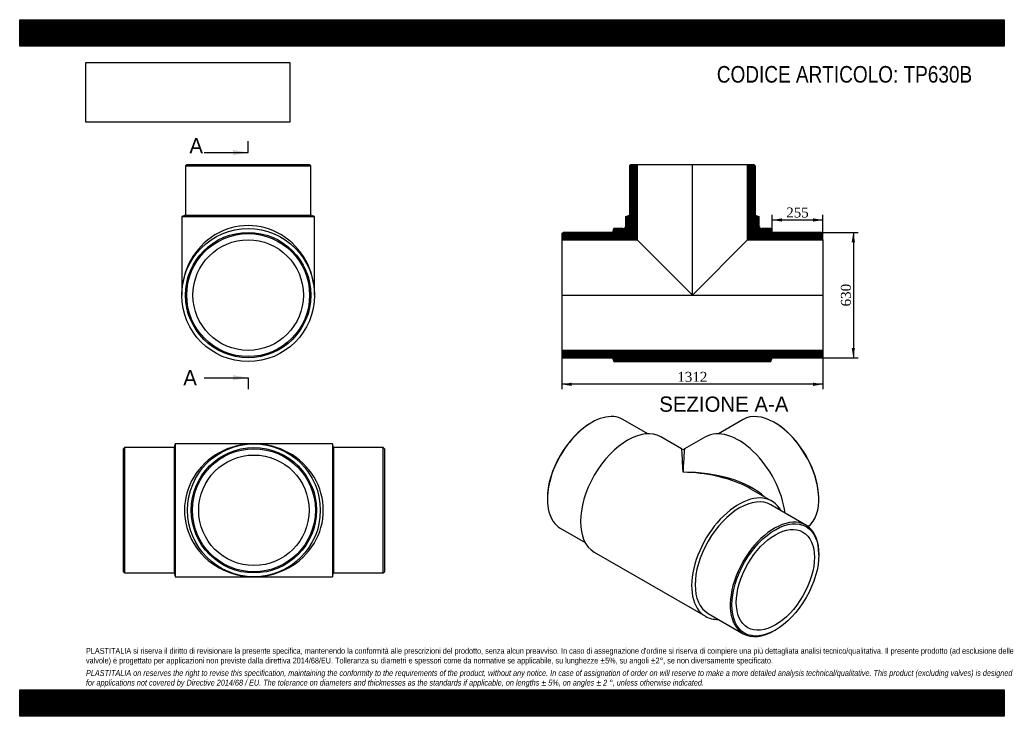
# Model space of a CAD drawing. Header units: millimetres. Extents: x 0 to 4950, y 0 to 3500.
import ezdxf
from ezdxf.enums import TextEntityAlignment as Align
from ezdxf.lldxf.tags import DXFTag

# ---------------------------------------------------------------- set-up
doc = ezdxf.new("R2010")
doc.units = ezdxf.units.MM
doc.header["$LTSCALE"] = 16.666667
for name, color, linetype in [('Default', 7, 'Continuous'), ('DV3_Default', 7, 'Continuous'), ('TP630B', 7, 'Continuous')]:
    doc.layers.add(name, color=color, linetype=linetype)
doc.styles.add('SEACAD_Solid_Edge_ANSI', font='seans.ttf')
doc.styles.add('SEACAD_Times_New_Roman', font='times.ttf')
tags = doc.linetypes.add('CENTER2', pattern=[28.575, 19.05, -3.175, 3.175, -3.175]).pattern_tags.tags
tags[10:11] = [DXFTag(74, 4), DXFTag(75, 0), DXFTag(340, '0'), DXFTag(46, 0.0), DXFTag(50, 0.0), DXFTag(44, 0.0), DXFTag(45, 0.0)]
tags[8:9] = [DXFTag(74, 4), DXFTag(75, 0), DXFTag(340, '0'), DXFTag(46, 0.0), DXFTag(50, 0.0), DXFTag(44, 0.0), DXFTag(45, 0.0)]
tags[6:7] = [DXFTag(74, 4), DXFTag(75, 0), DXFTag(340, '0'), DXFTag(46, 0.0), DXFTag(50, 0.0), DXFTag(44, 0.0), DXFTag(45, 0.0)]
tags[4:5] = [DXFTag(74, 4), DXFTag(75, 0), DXFTag(340, '0'), DXFTag(46, 0.0), DXFTag(50, 0.0), DXFTag(44, 0.0), DXFTag(45, 0.0)]
doc.dimstyles.new('ANSImm', dxfattribs={"dimtxt": 50, "dimasz": 50, "dimexe": 25, "dimexo": 0, "dimgap": 12.5, "dimtad": 1, "dimdsep": 46, "dimtxsty": 'SEACAD_Times_New_Roman', "dimblk1": '_SE_FILLED', "dimblk2": '_SE_FILLED', "dimsah": 1, "dimcen": 25, "dimazin": 0, "dimtfac": 0.85, "dimtdec": 3, "dimtofl": 0, "dimtmove": 0, "dimatfit": 3, "dimfxl": 1, "dimarcsym": 0})
picture_1 = doc.add_image_def('image1.jpg', size_in_pixel=(4302, 1260))

# ---------------------------------------------------------------- blocks, each defined once
blk = doc.blocks.new('SE')
at = {"layer": 'TP630B', "color": 7, "linetype": 'Continuous'}
for p, q in [((3157.7, 1419.3), (3032.9, 1491.3)), ((3637.2, 1491.3), (3512.4, 1419.3)), ((2875.4, 1475.7), (2871.2, 1473.3)), ((3798.9, 1473.3), (3794.7, 1475.7)), ((3327.5, 1343.2), (3222.7, 1403.7)), ((3447.4, 1403.7), (3342.5, 1343.2)), ((3781.4, 1081.2), (3676.5, 1141.7)), ((2652.7, 1094.8), (2652.7, 1089.9)), ((4017.4, 1089.9), (4017.4, 1094.8)), ((3952.2, 960.6), (3776.1, 1062.3)), ((2717.9, 945.7), (2842.7, 873.7)), ((2888.7, 825.2), (3447.4, 502.7)), ((4017.4, 811.5), (4017.4, 816.4)), ((3461.1, 516.7), (3637.2, 415)), ((3794.7, 430.6), (3798.9, 433.1))]:
    blk.add_line(p, q, dxfattribs=at)
blk.add_arc((3335, 1356.2), 15, 240.5204, 298.935, dxfattribs=at)
for centre, major_axis, ratio, start_param, end_param in [((2875.4, 1218.5), (157.5, 272.8), 0.57735, 0, 3.141593), ((3794.7, 1218.5), (-157.5, 272.8), 0.57735, 3.215297, 6.283185), ((2871.2, 1221), (-154.5, -267.6), 0.57735, 3.926991, 5.497787), ((3055.7, 1114.4), (-167, -289.3), 0.57735, 3.141593, 6.283185), ((3614.4, 1114.4), (-167, 289.3), 0.57735, 4.078702, 6.283185), ((3798.9, 1221), (154.5, -267.6), 0.57735, 0.785398, 2.356194), ((3335, 953.2), (7.6, -390), 0.019008, 2.344722, 3.130121), ((3335, 953.2), (-7.6, -390), 0.019008, 3.153065, 3.938463), ((3335, 953.2), (-482.9, -9), 0.564537, 3.683431, 4.701882), ((3335, 953.2), (-482.9, 9), 0.564537, 4.012971, 4.722896), ((3335, 953.2), (-482.9, 9), 0.564537, 3.937498, 4.012971), ((3614.4, 791.9), (-167, -289.3), 0.57735, 2.802671, 6.283185), ((3618.6, 789.5), (-157.5, -272.8), 0.57735, 3.141593, 6.283185), ((3794.7, 687.8), (-157.5, -272.8), 0.57735, 2.356194, 6.283185), ((3614.4, 791.9), (-167, -289.3), 0.57735, 0, 0.338922), ((3794.7, 687.8), (-157.5, -272.8), 0.57735, 0, 0.785398)]:
    blk.add_ellipse(centre, major_axis=major_axis, ratio=ratio, start_param=start_param, end_param=end_param, dxfattribs=at)
for major_axis in [(154.5, 267.6), (-138.8, -240.4)]:
    blk.add_ellipse((3798.9, 685.4), major_axis=major_axis, ratio=0.57735, dxfattribs=at)
blk = doc.blocks.new('SE1')
at = {"layer": 'TP630B', "color": 7, "linetype": 'Continuous'}
for p, q in [((839.6, 2772.3), (833.6, 2766.3)), ((839.6, 2772.3), (1457.6, 2772.3)), ((1463.6, 2766.3), (1457.6, 2772.3)), ((833.6, 2766.3), (1463.6, 2766.3)), ((833.6, 2766.3), (833.6, 2517.3)), ((1463.6, 2517.3), (1463.6, 2766.3)), ((833.6, 2517.3), (814.6, 2511.3)), ((814.6, 2511.3), (1482.6, 2511.3)), ((814.6, 2511.3), (814.6, 2116.3)), ((833.6, 2517.3), (1463.6, 2517.3)), ((1482.6, 2511.3), (1463.6, 2517.3)), ((1482.6, 2116.3), (1482.6, 2511.3))]:
    blk.add_line(p, q, dxfattribs=at)
for radius in [334, 315, 309, 277.6]:
    blk.add_circle((1148.6, 2116.3), radius, dxfattribs=at)
blk.add_ellipse((1148.6, 2116.3), major_axis=(0, -349), ratio=0.95702, start_param=1.570796, end_param=4.712389, dxfattribs=at)
blk = doc.blocks.new('SE3')
at = {"color": 7, "linetype": 'Continuous', "style": 'SEACAD_Solid_Edge_ANSI'}
blk.add_text('A', height=76.7, dxfattribs=at).set_placement((853.2, 2904.9), align=Align.TOP_LEFT)
blk = doc.blocks.new('SE4')
at = {"color": 7, "linetype": 'Continuous', "style": 'SEACAD_Solid_Edge_ANSI'}
blk.add_text('A', height=76.7, dxfattribs=at).set_placement((822.4, 1739.5), align=Align.TOP_LEFT)
blk = doc.blocks.new('SEANNOT_GROUP')
at = {"linetype": 'Continuous'}
blk.add_hatch(color=7, dxfattribs=at).paths.add_polyline_path([(1071.9, 2819.8), (1148.6, 2832.6), (1071.9, 2845.4)])
at = {"color": 7, "linetype": 'Continuous'}
blk.add_lwpolyline([(926.7, 2832.6), (1148.6, 2832.6)], dxfattribs=at)
blk = doc.blocks.new('SEANNOT_GROUP1')
at = {"linetype": 'Continuous'}
blk.add_hatch(color=7, dxfattribs=at).paths.add_polyline_path([(1071.9, 1688.4), (1148.6, 1701.2), (1071.9, 1714)])
at = {"color": 7, "linetype": 'Continuous'}
blk.add_lwpolyline([(926.7, 1701.2), (1148.6, 1701.2)], dxfattribs=at)
blk = doc.blocks.new('SE2')
at = {"layer": 'Default', "color": 7, "linetype": 'CENTER2'}
for p, q in [((1148.6, 2832.6), (1148.6, 2890.1)), ((1148.6, 1701.2), (1148.6, 1643.7))]:
    blk.add_line(p, q, dxfattribs=at)
at = {"layer": 'Default', "color": 7, "linetype": 'CENTER2', "const_width": 0.0001}
blk.add_lwpolyline([(1148.6, 2832.6), (1148.6, 1701.2)], dxfattribs=at)
at = {"layer": 'Default'}
for name in ['SE3', 'SEANNOT_GROUP', 'SE4', 'SEANNOT_GROUP1']:
    blk.add_blockref(name, (0, 0), dxfattribs=at)
blk = doc.blocks.new('SE5')
at = {"layer": 'TP630B', "linetype": 'Continuous'}
h = blk.add_hatch(dxfattribs=at)
h.set_pattern_fill('LINE', scale=0.629921, angle=45, style=0)
edge = h.paths.add_edge_path()
edge.add_line((2725.8, 2393.9), (3104.2, 2393.9))
edge.add_line((3104.2, 2393.9), (3104.2, 2772.3))
edge.add_line((3104.2, 2772.3), (3072.8, 2772.3))
edge.add_line((3072.8, 2772.3), (3066.8, 2766.3))
edge.add_line((3066.8, 2766.3), (3066.8, 2517.3))
edge.add_line((3066.8, 2517.3), (3047.8, 2511.3))
edge.add_line((3047.8, 2511.3), (3047.8, 2465.3))
edge.add_arc((3032.8, 2465.3), 15, 270, 360, ccw=False)
edge.add_line((3032.8, 2450.3), (2986.8, 2450.3))
edge.add_line((2986.8, 2450.3), (2980.8, 2431.3))
edge.add_line((2980.8, 2431.3), (2731.8, 2431.3))
edge.add_line((2731.8, 2431.3), (2725.8, 2425.3))
edge.add_line((2725.8, 2425.3), (2725.8, 2393.9))
h = blk.add_hatch(dxfattribs=at)
h.set_pattern_fill('LINE', scale=0.6299213, angle=45, style=0)
edge = h.paths.add_edge_path()
edge.add_line((3659.4, 2393.9), (4037.8, 2393.9))
edge.add_line((4037.8, 2393.9), (4037.8, 2425.3))
edge.add_line((4037.8, 2425.3), (4031.8, 2431.3))
edge.add_line((4031.8, 2431.3), (3782.8, 2431.3))
edge.add_line((3782.8, 2431.3), (3776.8, 2450.3))
edge.add_line((3776.8, 2450.3), (3730.8, 2450.3))
edge.add_arc((3730.8, 2465.3), 15, 180, 270, ccw=False)
edge.add_line((3715.8, 2465.3), (3715.8, 2511.3))
edge.add_line((3715.8, 2511.3), (3696.8, 2517.3))
edge.add_line((3696.8, 2517.3), (3696.8, 2766.3))
edge.add_line((3696.8, 2766.3), (3690.8, 2772.3))
edge.add_line((3690.8, 2772.3), (3659.4, 2772.3))
edge.add_line((3659.4, 2772.3), (3659.4, 2393.9))
h = blk.add_hatch(dxfattribs=at)
h.set_pattern_fill('LINE', scale=0.629921, angle=45, style=0)
h.paths.add_polyline_path([(4037.8, 1807.3), (4037.8, 1838.7), (2725.8, 1838.7), (2725.8, 1807.3), (2731.8, 1801.3), (2980.8, 1801.3), (2986.8, 1782.3), (3776.8, 1782.3), (3782.8, 1801.3), (4031.8, 1801.3)])
at = {"layer": 'DV3_Default', "color": 7, "linetype": 'CENTER2'}
for p, q in [((3381.8, 2114.6), (3381.8, 2774.1)), ((2724.1, 2116.3), (4039.6, 2116.3))]:
    blk.add_line(p, q, dxfattribs=at)
at = {"layer": 'TP630B', "color": 7, "linetype": 'Continuous'}
for p, q in [((3066.8, 2766.3), (3072.8, 2772.3)), ((3072.8, 2772.3), (3104.2, 2772.3)), ((3104.2, 2772.3), (3659.4, 2772.3)), ((3104.2, 2772.3), (3104.2, 2393.9)), ((3659.4, 2393.9), (3659.4, 2772.3)), ((3659.4, 2772.3), (3690.8, 2772.3)), ((3690.8, 2772.3), (3696.8, 2766.3)), ((3066.8, 2517.3), (3066.8, 2766.3)), ((3696.8, 2766.3), (3696.8, 2517.3)), ((3047.8, 2511.3), (3066.8, 2517.3)), ((3047.8, 2465.3), (3047.8, 2511.3)), ((3696.8, 2517.3), (3715.8, 2511.3)), ((3715.8, 2511.3), (3715.8, 2465.3)), ((2725.8, 2425.3), (2731.8, 2431.3)), ((2980.8, 2431.3), (2731.8, 2431.3)), ((2986.8, 2450.3), (2980.8, 2431.3)), ((3032.8, 2450.3), (2986.8, 2450.3)), ((3776.8, 2450.3), (3730.8, 2450.3)), ((3782.8, 2431.3), (3776.8, 2450.3)), ((4031.8, 2431.3), (3782.8, 2431.3)), ((4031.8, 2431.3), (4037.8, 2425.3)), ((2725.8, 2425.3), (2725.8, 2393.9)), ((2725.8, 2393.9), (2725.8, 1838.7)), ((2725.8, 2393.9), (3104.2, 2393.9)), ((3104.2, 2393.9), (3381.8, 2116.3)), ((3381.8, 2116.3), (3659.4, 2393.9)), ((3659.4, 2393.9), (4037.8, 2393.9)), ((4037.8, 2393.9), (4037.8, 2425.3)), ((4037.8, 2393.9), (4037.8, 1838.7)), ((4037.8, 1838.7), (2725.8, 1838.7)), ((2725.8, 1838.7), (2725.8, 1807.3)), ((4037.8, 1807.3), (4037.8, 1838.7)), ((2731.8, 1801.3), (2725.8, 1807.3)), ((2731.8, 1801.3), (2980.8, 1801.3)), ((2980.8, 1801.3), (2986.8, 1782.3)), ((2986.8, 1782.3), (3776.8, 1782.3)), ((3776.8, 1782.3), (3782.8, 1801.3)), ((3782.8, 1801.3), (4031.8, 1801.3)), ((4037.8, 1807.3), (4031.8, 1801.3))]:
    blk.add_line(p, q, dxfattribs=at)
for centre, start, end in [((3032.8, 2465.3), 270, 0), ((3730.8, 2465.3), 180, 270)]:
    blk.add_arc(centre, 15, start, end, dxfattribs=at)
blk = doc.blocks.new('DMBLK7')
at = {"layer": 'Default', "linetype": 'Continuous'}
for points in [[(2775.8, 1659.7), (2775.8, 1676.4), (2725.8, 1668.1)], [(3987.8, 1659.7), (4037.8, 1668.1), (3987.8, 1676.4)]]:
    blk.add_hatch(color=7, dxfattribs=at).paths.add_polyline_path(points)
at = {"layer": 'Default', "color": 7, "linetype": 'Continuous'}
for p, q in [((2725.8, 2116.3), (2725.8, 1643.1)), ((4037.8, 2116.3), (4037.8, 1643.1)), ((4037.8, 1668.1), (2725.8, 1668.1))]:
    blk.add_line(p, q, dxfattribs=at)
at = {"layer": 'Default', "color": 7, "linetype": 'Continuous', "style": 'SEACAD_Times_New_Roman'}
blk.add_text('1312', height=50, dxfattribs=at).set_placement((3306, 1730.6), align=Align.TOP_LEFT)
blk = doc.blocks.new('_SE_FILLED')
at = {"color": 0}
blk.add_line((0, 0), (-1, 0), dxfattribs=at)
blk.add_solid([(0, 0), (-1, -0.1665), (-1, 0.1665), (0, 0)], dxfattribs=at)
blk = doc.blocks.new('SE6')
at = {"layer": 'TP630B', "color": 7, "linetype": 'Continuous'}
for p, q in [((527.4, 1350.1), (521.4, 1344.1)), ((521.4, 726.1), (521.4, 1344.1)), ((527.4, 1350.1), (527.4, 720.1)), ((776.4, 1350.1), (527.4, 1350.1)), ((782.4, 1369.1), (776.4, 1350.1)), ((776.4, 1350.1), (776.4, 720.1)), ((782.4, 1369.1), (782.4, 701.1)), ((1177.4, 1369.1), (782.4, 1369.1)), ((1572.4, 1369.1), (1177.4, 1369.1)), ((1572.4, 1369.1), (1572.4, 701.1)), ((1578.4, 1350.1), (1572.4, 1369.1)), ((1578.4, 1350.1), (1578.4, 720.1)), ((1827.4, 1350.1), (1578.4, 1350.1)), ((1827.4, 720.1), (1827.4, 1350.1)), ((1833.4, 1344.1), (1827.4, 1350.1)), ((1833.4, 1344.1), (1833.4, 726.1)), ((521.4, 726.1), (527.4, 720.1)), ((527.4, 720.1), (776.4, 720.1)), ((776.4, 720.1), (782.4, 701.1)), ((782.4, 701.1), (1177.4, 701.1)), ((1177.4, 701.1), (1572.4, 701.1)), ((1572.4, 701.1), (1578.4, 720.1)), ((1578.4, 720.1), (1827.4, 720.1)), ((1827.4, 720.1), (1833.4, 726.1))]:
    blk.add_line(p, q, dxfattribs=at)
for radius in [334, 315, 309, 277.6]:
    blk.add_circle((1177.4, 1035.1), radius, dxfattribs=at)
for major_axis in [(349, 0), (-349, 0)]:
    blk.add_ellipse((1177.4, 1035.1), major_axis=major_axis, ratio=0.95702, start_param=1.570796, end_param=4.712389, dxfattribs=at)
blk = doc.blocks.new('DMBLK8')
at = {"layer": 'Default', "linetype": 'Continuous'}
for points in [[(3832.8, 2502.2), (3782.8, 2493.8), (3832.8, 2485.5)], [(3987.8, 2502.2), (3987.8, 2485.5), (4037.8, 2493.8)]]:
    blk.add_hatch(color=7, dxfattribs=at).paths.add_polyline_path(points)
at = {"layer": 'Default', "color": 7, "linetype": 'Continuous'}
for p, q in [((3782.8, 2431.3), (3782.8, 2518.8)), ((3782.8, 2493.8), (4037.8, 2493.8)), ((4037.8, 2393.9), (4037.8, 2518.8))]:
    blk.add_line(p, q, dxfattribs=at)
at = {"layer": 'Default', "color": 7, "linetype": 'Continuous', "style": 'SEACAD_Times_New_Roman'}
blk.add_text('255', height=50, dxfattribs=at).set_placement((3853.5, 2556.3), align=Align.TOP_LEFT)
blk = doc.blocks.new('DMBLK9')
at = {"layer": 'Default', "linetype": 'Continuous'}
for points in [[(4199.3, 2381.3), (4191, 2431.3), (4182.7, 2381.3)], [(4199.3, 1851.3), (4182.7, 1851.3), (4191, 1801.3)]]:
    blk.add_hatch(color=7, dxfattribs=at).paths.add_polyline_path(points)
at = {"layer": 'Default', "color": 7, "linetype": 'Continuous'}
for p, q in [((4031.8, 2431.3), (4216, 2431.3)), ((4191, 2431.3), (4191, 1801.3)), ((4031.8, 1801.3), (4216, 1801.3))]:
    blk.add_line(p, q, dxfattribs=at)
at = {"layer": 'Default', "color": 7, "linetype": 'Continuous', "style": 'SEACAD_Times_New_Roman'}
blk.add_text('630', height=50, rotation=90, dxfattribs=at).set_placement((4128.5, 2059.4), align=Align.TOP_LEFT)

msp = doc.modelspace()

# ---------------------------------------------------------------- hatches: boundary and pattern name
at = {"layer": 'Default', "linetype": 'Continuous'}
h = msp.add_hatch(dxfattribs=at)
h.set_pattern_fill('LINE', scale=0.6299213, angle=45, style=0)
h.paths.add_polyline_path([(4950, 3366.667), (4950, 3500), (0, 3500), (0, 3366.667)])
for points in [[(4950, 3366.667), (4950, 3500), (0, 3500), (0, 3366.667)], [(4950, 0), (4950, 133.333), (0, 133.333), (0, 0)]]:
    msp.add_hatch(color=7, dxfattribs=at).paths.add_polyline_path(points)
h = msp.add_hatch(dxfattribs=at)
h.set_pattern_fill('LINE', scale=0.6299213, angle=45, style=0)
h.paths.add_polyline_path([(4950, 0), (4950, 133.333), (0, 133.333), (0, 0)])

# ---------------------------------------------------------------- linework, layer by layer
at = {"layer": 'Default', "color": 7, "linetype": 'Continuous'}
for p, q in [((0, 3500), (4950, 3500)), ((0, 3366.667), (0, 3500)), ((4950, 3500), (4950, 3366.667)), ((4950, 3366.667), (0, 3366.667)), ((0, 133.333), (4950, 133.333)), ((0, 0), (0, 133.333)), ((4950, 133.333), (4950, 0)), ((4950, 0), (0, 0))]:
    msp.add_line(p, q, dxfattribs=at)

# ---------------------------------------------------------------- block references
at = {"layer": 'Default'}
for name in ['SE2', 'SE1', 'SE5', 'SE', 'SE6']:
    msp.add_blockref(name, (0, 0), dxfattribs=at)

# ---------------------------------------------------------------- texts
at = {"layer": 'Default', "color": 7, "linetype": 'Continuous', "style": 'SEACAD_Solid_Edge_ANSI'}
msp.add_text('SEZIONE A-A', height=76.66667, dxfattribs=at).set_placement((3215.213, 1606.755), align=Align.TOP_LEFT)
at = {"layer": 'Default', "attachment_point": 1}
for s, insert, char_height, width in [('{\\fArial Narrow|b0||i0||c0|p34;\\C7;\\H83.33333333;\\W1.;CODICE ARTICOLO: TP630B}', (3504.77, 3267.225), 83.33333, 1384.49643), ("{\\fArial Narrow|b0||i0||c0|p34;\\C7;\\H29.16666667;\\W1.;PLASTITALIA si riserva il diritto di revisionare la presente specifica, mantenendo la conformità alle prescrizioni del prodotto, senza alcun preavviso. In caso di assegnazione d'ordine si riserva di compiere una più dettagliata analisi tecnico/qualitativa. Il presente prodotto (ad esclusione delle \\P}{\\fArial Narrow|b0||i0||c0|p34;\\C7;\\H29.16666667;\\W1.;valvole) è progettato per applicazioni non previste dalla direttiva 2014/68/EU. Tolleranza su diametri e spessori come da normative se applicabile, su lunghezze ±5%, su angoli ±2°, se non diversamente specificato.\\P}{\\fArial Narrow|b0||i0||c0|p34;\\C7;\\H8.333333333;\\W1.;   \\P}{\\fArial Narrow|b0||i1||c0|p34;\\C7;\\H29.16666667;\\W1.;PLASTITALIA on reserves the right to revise this specification, maintaining the conformity to the requirements of the product, without any notice. In case of assignation of order on will reserve to make a more detailed analysis technical/qualitative. This product (excluding valves) is designed \\P}{\\fArial Narrow|b0||i1||c0|p34;\\C7;\\H29.16666667;\\W1.;for applications not covered by Directive 2014/68 / EU. The tolerance on diameters and thicknesses as the standards if applicable, on lengths ± 5%, on angles ± 2 °, unless otherwise indicated.\\P}", (333.333, 343.373), 29.166667, 4283.33333)]:
    msp.add_mtext(s, dxfattribs=dict(at, insert=insert, char_height=char_height, width=width))

# ---------------------------------------------------------------- dimensions: what is measured, and where the dimension line sits
at = {"layer": 'Default', "color": 7, "linetype": 'Continuous'}
for base, p1, p2, picture, middle in [((4037.845, 2493.828), (3782.845, 2431.311), (4037.845, 2393.911), 'DMBLK8', (3910.345, 2493.828)), ((2725.845, 1668.073), (4037.845, 2116.311), (2725.845, 2116.311), 'DMBLK7', (3381.845, 1668.073))]:
    dim = msp.add_linear_dim(base=base, p1=p1, p2=p2, text='\\A1;<>', dimstyle='ANSImm', dxfattribs=at)
    dim.commit()
    dim.dimension.update_dxf_attribs({"geometry": picture, "text_midpoint": middle, "dimtype": 160})
dim = msp.add_linear_dim(base=(4190.993, 2431.311), p1=(4031.845, 2431.311), p2=(4031.845, 1801.311), angle=270, text='\\A1;<>', dimstyle='ANSImm', dxfattribs=at)
dim.commit()
dim.dimension.update_dxf_attribs({"geometry": 'DMBLK9', "text_midpoint": (4190.993, 2116.311), "dimtype": 161})

# ---------------------------------------------------------------- pictures from other files: only their frames are drawn
image = msp.add_image(picture_1, insert=(333.333, 2985.053), size_in_units=(1024.286, 300))
image.dxf.flags = 7

doc.saveas('drawing.dxf')
